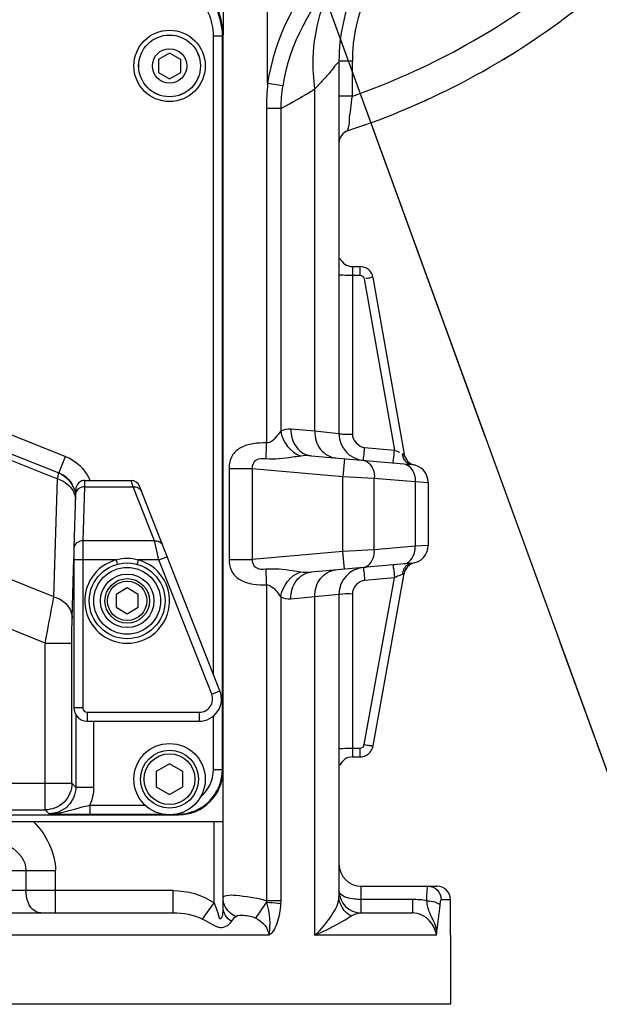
# Model space of a CAD drawing. Header units: millimetres. Extents: x 0 to 12486, y 0 to 8400.
# Tile 91 of 111: x 6565 to 6695, y 5231 to 5452. Entities that reach past the tile are written whole.
import ezdxf

# ---------------------------------------------------------------- set-up
doc = ezdxf.new("R2010")
doc.units = ezdxf.units.MM
doc.header["$LTSCALE"] = 653.4
doc.linetypes.add('CENTER', pattern=[0.6, 0.375, -0.075, 0.075, -0.075])
doc.layers.get('0').update_dxf_attribs({"linetype": 'CONTINUOUS'})
for name, color, linetype in [('03__ASM_ALL_CURVES', 7, 'CONTINUOUS'), ('304102000091DXF_CONTINUOUS_LINE', 7, 'CONTINUOUS'), ('304103000034DXF_CONTINUOUS_LINE', 7, 'CONTINUOUS'), ('304106000057DXF_CONTINUOUS_LINE', 7, 'CONTINUOUS'), ('304106000060DXF_CONTINUOUS_LINE', 7, 'CONTINUOUS'), ('304106000066DXF_CONTINUOUS_LINE', 7, 'CONTINUOUS'), ('501023000044DXF_CONTINUOUS_LINE', 7, 'CONTINUOUS'), ('501023000047DXF_CONTINUOUS_LINE', 7, 'CONTINUOUS'), ('501024000018DXF_CONTINUOUS_LINE', 7, 'CONTINUOUS'), ('504001000008DXF_CONTINUOUS_LINE', 7, 'CONTINUOUS'), ('504021000002DXF_CONTINUOUS_LINE', 7, 'CONTINUOUS'), ('DEFAULT_1', 7, 'CENTER'), ('DRW0004_DXF_DIMENSION', 7, 'CONTINUOUS')]:
    doc.layers.add(name, color=color, linetype=linetype)
doc.styles.get("Standard").update_dxf_attribs({"font": 'txt', "width": 0.7})
doc.dimstyles.new('DIMSTYLE_11', dxfattribs={"dimtxt": 100, "dimasz": 60, "dimexe": 1.5, "dimexo": 0, "dimgap": 1.25, "dimtad": 0, "dimtih": 1, "dimtoh": 1, "dimdsep": 46, "dimtxsty": 'Standard', "dimblk": '_FILLED', "dimblk1": '_FILLED', "dimblk2": '_FILLED', "dimcen": 0.09, "dimclrt": 5, "dimazin": 2, "dimtp": 0.5, "dimtm": 0.5, "dimtfac": 1, "dimtofl": 0, "dimtmove": 0, "dimatfit": 3, "dimldrblk": '_FILLED', "dimfxl": 0, "dimtolj": 1, "dimarcsym": 0})
doc.dimstyles.new('DIMSTYLE_12', dxfattribs={"dimtxt": 100, "dimasz": 60, "dimexe": 1.5, "dimexo": 0, "dimgap": 1.25, "dimtad": 0, "dimtih": 1, "dimtoh": 1, "dimdsep": 46, "dimtxsty": 'Standard', "dimblk": '_FILLED', "dimblk1": '_FILLED', "dimblk2": '_FILLED', "dimcen": 0.09, "dimclrt": 5, "dimazin": 2, "dimtp": 0.8, "dimtm": 0.8, "dimtfac": 1, "dimtofl": 0, "dimtmove": 0, "dimatfit": 3, "dimldrblk": '_FILLED', "dimfxl": 0, "dimtolj": 1, "dimarcsym": 0})
doc.dimstyles.new('DIMSTYLE_13', dxfattribs={"dimtxt": 100, "dimasz": 60, "dimexe": 1.5, "dimexo": 0, "dimgap": 1.25, "dimtad": 0, "dimtih": 1, "dimtoh": 1, "dimdsep": 46, "dimtxsty": 'Standard', "dimblk": '_FILLED', "dimblk1": '_FILLED', "dimblk2": '_FILLED', "dimcen": 0.09, "dimclrt": 5, "dimazin": 2, "dimtp": 2, "dimtm": 2, "dimtfac": 1, "dimtofl": 0, "dimtmove": 0, "dimatfit": 3, "dimldrblk": '_FILLED', "dimfxl": 0, "dimtolj": 1, "dimarcsym": 0})

# ---------------------------------------------------------------- blocks, each defined once
blk = doc.blocks.new('*D20')
at = {"layer": 'DRW0004_DXF_DIMENSION', "color": 2, "linetype": 'Continuous'}
blk.add_line((6786.31, 5314.06), (6786.31, 3726.43), dxfattribs=at)
at = {"layer": 'DRW0004_DXF_DIMENSION', "color": 5, "linetype": 'Continuous', "insert": (6661.31, 3676.43), "char_height": 100, "width": 210, "attachment_point": 3, "rotation": 90, "line_spacing_factor": 0.9}
blk.add_mtext('350', dxfattribs=at)
blk = doc.blocks.new('_FILLED')
at = {"color": 0, "linetype": 'ByBlock'}
blk.add_solid([(0, 0), (-1, 0.1167), (-1, -0.1167)], dxfattribs=at)
blk = doc.blocks.new('*D26')
at = {"layer": 'DRW0004_DXF_DIMENSION', "color": 2, "linetype": 'Continuous'}
blk.add_line((6540.12, 5925.75), (8725.51, 5925.75), dxfattribs=at)
at = {"layer": 'DRW0004_DXF_DIMENSION', "color": 5, "linetype": 'Continuous', "insert": (8775.51, 6050.75), "char_height": 100, "width": 350, "attachment_point": 1, "line_spacing_factor": 0.9}
blk.add_mtext('874.2', dxfattribs=at)
blk = doc.blocks.new('*D27')
at = {"layer": 'DRW0004_DXF_DIMENSION', "color": 2, "linetype": 'Continuous'}
blk.add_line((6585.31, 7291.93), (8725.51, 7291.93), dxfattribs=at)
at = {"layer": 'DRW0004_DXF_DIMENSION', "color": 5, "linetype": 'Continuous', "insert": (8775.51, 7416.93), "char_height": 100, "width": 490, "attachment_point": 1, "line_spacing_factor": 0.9}
blk.add_mtext('2240.38', dxfattribs=at)

msp = doc.modelspace()

# ---------------------------------------------------------------- linework, layer by layer
at = {"color": 2, "linetype": 'Continuous'}
for centre, radius, start, end in [((6585.31, 5588.549), 1703.38, 290, 180), ((6585.31, 5588.549), 340.216, 306.21386, 97.63329), ((6356.655, 4699.324), 750, 287.750574, 55.049128)]:
    msp.add_arc(centre, radius, start, end, dxfattribs=at)
at = {"layer": '03__ASM_ALL_CURVES', "color": 4, "linetype": 'Continuous'}
msp.add_line((6585.31, 5588.549), (6872.607, 4799.207), dxfattribs=at)
for centre, radius, start, end in [((6585.31, 5588.549), 1703.38, 290, 180), ((6585.31, 5588.549), 340.216, 306.21386, 97.63329), ((6356.655, 4699.324), 750, 287.750574, 55.049128)]:
    msp.add_arc(centre, radius, start, end, dxfattribs=at)
at = {"layer": '304102000091DXF_CONTINUOUS_LINE', "color": 9, "linetype": 'Continuous'}
for p, q in [((6608.17, 5448.257), (6610.17, 5448.257)), ((6608.17, 5305.059), (6608.17, 5448.257)), ((6610.17, 5448.257), (6610.31, 5448.408)), ((6610.17, 5283.688), (6610.17, 5448.257)), ((6551.86, 5363.191), (6575.001, 5353.934)), ((6548.533, 5358.771), (6573.147, 5348.925)), ((6573.515, 5350.221), (6575.001, 5353.934)), ((6572.396, 5322.475), (6573.147, 5348.925)), ((6572.396, 5322.475), (6539.308, 5335.71)), ((6576.466, 5317.65), (6576.846, 5331.053)), ((6570.414, 5312.075), (6539.308, 5324.517)), ((6570.414, 5312.075), (6576.413, 5312.075)), ((6570.414, 5274.668), (6570.414, 5312.075)), ((6576.413, 5280.667), (6576.413, 5312.075)), ((6577.289, 5296.021), (6577.289, 5279.791)), ((6581.288, 5294.549), (6581.288, 5279.791)), ((6608.17, 5283.688), (6608.17, 5295.74)), ((6608.17, 5283.688), (6610.17, 5283.688)), ((6610.17, 5283.688), (6610.31, 5283.547)), ((6539.308, 5280.667), (6576.413, 5280.667)), ((6576.413, 5280.667), (6577.289, 5279.791)), ((6577.289, 5279.791), (6581.288, 5279.791)), ((6539.308, 5274.668), (6570.414, 5274.668)), ((6570.414, 5274.668), (6571.29, 5273.792)), ((6580.408, 5275.689), (6592.885, 5275.689)), ((6580.408, 5275.689), (6580.408, 5273.689)), ((6580.408, 5273.689), (6596.901, 5273.689)), ((6599.719, 5273.689), (6600.172, 5273.689)), ((6600.172, 5273.787), (6600.172, 5273.689)), ((6600.172, 5273.689), (6600.312, 5273.549))]:
    msp.add_line(p, q, dxfattribs=at)
at = {"layer": '304102000091DXF_CONTINUOUS_LINE', "color": 7, "linetype": 'Continuous'}
msp.add_line((6549.95, 5359.647), (6573.481, 5350.234), dxfattribs=at)
msp.add_arc((6571.261, 5344.607), 6.049, 48.19056, 68.12253, dxfattribs=at)
at = {"layer": '304102000091DXF_CONTINUOUS_LINE', "color": 9, "linetype": 'Continuous'}
msp.add_arc((6571.289, 5344.649), 9.999, 23.10536, 24.67544, dxfattribs=at)
for points, knots in [([(6610.17, 5448.257), (6610.17, 5452.245), (6606.663, 5460.584), (6598.099, 5463.497), (6594.121, 5463.218)], [0, 0, 0, 0, 0.5, 1, 1, 1, 1]), ([(6608.17, 5448.257), (6608.17, 5451.713), (6605.132, 5458.941), (6597.708, 5461.465), (6594.261, 5461.223)], [0, 0, 0, 0, 0.5, 1, 1, 1, 1]), ([(6573.147, 5348.925), (6573.225, 5349.252), (6573.432, 5349.468), (6573.375, 5350.277), (6573.481, 5350.234)], [0, 0, 0, 0, 0.7462025, 1, 1, 1, 1]), ([(6573.147, 5348.925), (6573.601, 5348.79), (6575.241, 5348.123), (6576.596, 5346.659), (6576.997, 5345.424)], [0, 0, 0, 0, 0.2671245, 1, 1, 1, 1]), ([(6570.414, 5312.075), (6570.605, 5313.107), (6571.253, 5316.576), (6571.907, 5320.044), (6572.396, 5322.475)], [0, 0, 0, 0, 0.2974545, 1, 1, 1, 1]), ([(6572.396, 5322.475), (6573.507, 5322.145), (6575.54, 5320.95), (6576.454, 5318.707), (6576.466, 5317.65)], [0, 0, 0, 0, 0.5230227, 1, 1, 1, 1]), ([(6576.413, 5312.075), (6576.413, 5312.621), (6576.418, 5314.479), (6576.428, 5316.338), (6576.466, 5317.65)], [0, 0, 0, 0, 0.2936388, 1, 1, 1, 1]), ([(6600.172, 5273.689), (6602.722, 5273.689), (6608.037, 5275.822), (6610.17, 5281.137), (6610.17, 5283.688)], [0, 0, 0, 0, 0.5, 1, 1, 1, 1]), ([(6576.413, 5280.667), (6576.413, 5279.137), (6575.132, 5275.949), (6571.945, 5274.668), (6570.414, 5274.668)], [0, 0, 0, 0, 0.4999925, 1, 1, 1, 1]), ([(6577.289, 5279.791), (6577.289, 5278.26), (6576.01, 5275.071), (6572.82, 5273.792), (6571.29, 5273.792)], [0, 0, 0, 0, 0.5, 1, 1, 1, 1]), ([(6571.29, 5273.792), (6572.037, 5273.785), (6575.152, 5274.119), (6578.079, 5275.287), (6580.408, 5275.689)], [0, 0, 0, 0, 0.2402758, 1, 1, 1, 1]), ([(6571.29, 5273.792), (6571.9, 5273.778), (6574.939, 5273.717), (6577.979, 5273.689), (6580.408, 5273.689)], [0, 0, 0, 0, 0.200776, 1, 1, 1, 1])]:
    msp.add_open_spline(points, degree=3, knots=knots, dxfattribs=at)
for points in [[(6575.001, 5353.934), (6577.296, 5353.016), (6579.343, 5351.07), (6580.375, 5348.823)], [(6573.481, 5350.234), (6575.353, 5349.486), (6576.929, 5347.46), (6577.198, 5345.462)], [(6575.294, 5349.116), (6576.319, 5348.197), (6577.044, 5346.832), (6577.232, 5345.469)], [(6576.997, 5345.424), (6577.121, 5345.044), (6577.195, 5344.644), (6577.213, 5344.244)], [(6605.153, 5277.429), (6606.965, 5278.871), (6608.17, 5281.372), (6608.17, 5283.688)], [(6581.288, 5279.791), (6581.288, 5278.393), (6580.982, 5276.964), (6580.408, 5275.689)]]:
    msp.add_open_spline(points, degree=3, dxfattribs=at)
at = {"layer": '304103000034DXF_CONTINUOUS_LINE', "color": 9, "linetype": 'Continuous'}
for p, q in [((6620.31, 5437.572), (6620.309, 5465.946)), ((6639.31, 5442.593), (6636.31, 5442.593)), ((6639.31, 5434.753), (6639.31, 5442.593)), ((6623.69, 5437.104), (6620.31, 5437.572)), ((6630.905, 5359.591), (6630.905, 5436.385)), ((6639.31, 5434.754), (6636.31, 5434.754)), ((6623.238, 5431.959), (6620.028, 5431.959)), ((6620.028, 5431.959), (6620.028, 5356.964)), ((6623.238, 5431.958), (6623.238, 5359.617)), ((6639.31, 5396.549), (6639.31, 5358.942)), ((6640.98, 5396.549), (6640.98, 5394.619)), ((6639.31, 5394.619), (6640.98, 5394.619)), ((6641.964, 5393.792), (6648.74, 5355.368)), ((6630.905, 5359.591), (6625.522, 5360.074)), ((6636.31, 5359.047), (6630.905, 5359.591)), ((6642.049, 5355.954), (6648.74, 5355.368)), ((6648.74, 5355.368), (6649.116, 5355.202)), ((6637.517, 5353.443), (6637.168, 5349.458)), ((6611.65, 5351.236), (6616.846, 5351.236)), ((6611.65, 5351.236), (6611.65, 5330.861)), ((6616.846, 5351.236), (6637.168, 5349.458)), ((6616.846, 5351.236), (6616.846, 5330.861)), ((6637.168, 5349.458), (6644.239, 5349.087)), ((6637.168, 5332.639), (6637.168, 5349.458)), ((6644.239, 5349.087), (6653.381, 5348.287)), ((6644.239, 5333.01), (6644.239, 5349.087)), ((6653.381, 5348.287), (6656.31, 5348.134)), ((6653.381, 5348.287), (6653.381, 5333.81)), ((6656.31, 5333.964), (6653.381, 5333.81)), ((6637.168, 5332.639), (6616.846, 5330.861)), ((6644.239, 5333.01), (6637.168, 5332.639)), ((6637.517, 5328.654), (6637.168, 5332.639)), ((6653.381, 5333.81), (6644.239, 5333.01)), ((6611.65, 5330.861), (6616.846, 5330.861)), ((6620.028, 5325.134), (6620.027, 5254.286)), ((6641.974, 5289.301), (6648.725, 5326.728)), ((6648.725, 5326.728), (6642.049, 5326.144)), ((6630.905, 5322.507), (6636.31, 5323.051)), ((6639.31, 5323.156), (6639.31, 5286.549)), ((6623.238, 5322.48), (6623.238, 5254.286)), ((6625.522, 5322.024), (6630.905, 5322.507)), ((6630.905, 5246.549), (6630.905, 5322.507)), ((6639.31, 5288.479), (6640.99, 5288.479)), ((6640.99, 5288.479), (6640.99, 5286.549)), ((6608.31, 5253.778), (6608.31, 5272.049)), ((6451.196, 5261.049), (6566.095, 5261.05)), ((6566.095, 5261.05), (6566.095, 5256.549)), ((6566.095, 5261.049), (6572.751, 5261.049)), ((6572.751, 5251.549), (6572.751, 5261.049)), ((6641.31, 5251.549), (6641.31, 5257.549)), ((6599.086, 5256.549), (6454.996, 5256.55)), ((6599.086, 5251.549), (6599.086, 5256.549)), ((6652.796, 5254.549), (6641.31, 5254.549)), ((6652.796, 5254.549), (6652.796, 5251.549)), ((6659.246, 5254.549), (6661.31, 5254.549)), ((6605.691, 5250.163), (6608.31, 5253.778)), ((6617.69, 5250.369), (6620.082, 5253.857)), ((6623.238, 5254.286), (6620.026, 5254.286)), ((6620.566, 5246.549), (6453.919, 5246.549)), ((6658.223, 5246.549), (6630.905, 5246.549))]:
    msp.add_line(p, q, dxfattribs=at)
at = {"layer": '304103000034DXF_CONTINUOUS_LINE', "color": 7, "linetype": 'Continuous'}
for p, q in [((6610.31, 5463.14), (6610.31, 5448.408)), ((6636.31, 5442.593), (6636.31, 5359.047)), ((6639.31, 5396.549), (6640.981, 5396.549)), ((6643.934, 5394.07), (6650.923, 5354.435)), ((6630.045, 5354.097), (6652.659, 5352.118)), ((6651.014, 5354.059), (6650.923, 5354.435)), ((6653.206, 5352.032), (6653.193, 5352.035)), ((6656.31, 5348.134), (6656.31, 5333.964)), ((6652.659, 5329.979), (6630.045, 5328.001)), ((6643.942, 5289.016), (6650.915, 5327.672)), ((6636.31, 5323.051), (6636.31, 5255.177)), ((6639.31, 5286.549), (6640.99, 5286.549)), ((6610.31, 5252.726), (6610.31, 5283.547)), ((6262.31, 5272.049), (6610.31, 5272.049)), ((6641.31, 5257.549), (6658.31, 5257.549)), ((6661.31, 5246.549), (6661.31, 5254.549)), ((6455.475, 5251.549), (6599.085, 5251.549)), ((6641.31, 5251.549), (6652.796, 5251.549)), ((6661.31, 5246.549), (6661.31, 5231.049)), ((6661.31, 5231.049), (6211.31, 5231.049))]:
    msp.add_line(p, q, dxfattribs=at)
at = {"layer": '304103000034DXF_CONTINUOUS_LINE', "color": 9, "linetype": 'Continuous'}
for points in [[(6620.026, 5254.287), (6620.055, 5254.071), (6620.08, 5253.855)], [(6623.238, 5254.286), (6623.234, 5253.935), (6623.222, 5253.588)]]:
    msp.add_lwpolyline(points, dxfattribs=at)
for centre, radius, start, end in [((6585.31, 5588.549), 163, 289.34692, 307.97537), ((6676.31, 5442.593), 37, 155.51407, 180), ((6677.215, 5431.895), 57.188, 174.30252, 179.93551), ((6557.971, 5553.836), 138.254, 298.16961, 301.83915), ((6789.976, 5348.334), 170.167, 177.09316, 178.30124), ((6654.012, 5354.979), 3.513, 185.80976, 190.70322), ((6652.989, 5354.373), 2.303, 226.93768, 234.34006), ((6652.987, 5327.719), 2.308, 125.52781, 133.00342), ((6789.299, 5333.736), 169.489, 181.69632, 182.90924), ((6659.604, 5303.813), 25.358, 111.0074, 111.91971), ((6653.997, 5327.119), 3.503, 169.09764, 173.99701), ((6655.273, 5314.103), 14.19, 115.20061, 116.14792)]:
    msp.add_arc(centre, radius, start, end, dxfattribs=at)
at = {"layer": '304103000034DXF_CONTINUOUS_LINE', "color": 7, "linetype": 'Continuous'}
for centre, radius, start, end in [((6676.31, 5442.593), 40, 155.51378, 179.99978), ((6585.31, 5588.549), 170, 288.18817, 307.97537), ((6639.31, 5424.193), 3, 108.19, 180.00586), ((6639.31, 5399.549), 3, 202.49999, 270), ((6640.98, 5393.549), 3, 9.99804, 89.97062), ((6642.31, 5359.047), 6, 180.00012, 265.00141), ((6653.877, 5354.956), 3, 190, 257.06656), ((6652.31, 5348.134), 4, 0, 85), ((6652.31, 5333.964), 4, 275, 360), ((6653.868, 5327.139), 3, 102.85519, 169.77384), ((6642.31, 5323.051), 6, 95, 179.9998), ((6640.99, 5289.549), 3, 270, 349.77394), ((6639.31, 5283.549), 3, 90, 157.50003), ((6641.31, 5262.549), 5, 180, 270), ((6658.31, 5254.549), 3, 0, 90), ((6641.31, 5256.549), 5, 180, 270)]:
    msp.add_arc(centre, radius, start, end, dxfattribs=at)
at = {"layer": '304103000034DXF_CONTINUOUS_LINE', "color": 9, "linetype": 'Continuous'}
for points in [[(6633.316, 5464.662), (6626.704, 5457.137), (6621.681, 5447.495), (6620.31, 5437.572)], [(6636.241, 5462.092), (6630.012, 5455.159), (6625.137, 5446.312), (6623.69, 5437.104)], [(6623.69, 5437.104), (6623.422, 5435.403), (6623.265, 5433.68), (6623.238, 5431.958)], [(6640.98, 5394.619), (6641.408, 5394.619), (6641.89, 5394.214), (6641.964, 5393.792)], [(6625.522, 5360.074), (6624.749, 5360.144), (6623.933, 5359.963), (6623.238, 5359.617)], [(6623.238, 5359.617), (6623.593, 5357.254), (6625.45, 5354.734), (6627.734, 5354.034)], [(6639.31, 5358.942), (6639.31, 5357.591), (6640.703, 5356.071), (6642.049, 5355.954)], [(6630.045, 5354.097), (6629.277, 5354.164), (6628.496, 5354.148), (6627.734, 5354.034)], [(6652.659, 5352.118), (6652.299, 5352.15), (6651.939, 5352.292), (6651.646, 5352.502)], [(6652.659, 5329.979), (6652.3, 5329.948), (6651.94, 5329.807), (6651.646, 5329.597)], [(6623.238, 5322.48), (6623.593, 5324.843), (6625.45, 5327.363), (6627.734, 5328.063)], [(6627.734, 5328.063), (6628.496, 5327.95), (6629.277, 5327.933), (6630.044, 5328.001)], [(6642.049, 5326.144), (6640.703, 5326.027), (6639.31, 5324.507), (6639.31, 5323.156)], [(6623.238, 5322.48), (6623.933, 5322.134), (6624.749, 5321.954), (6625.522, 5322.024)], [(6640.99, 5288.479), (6641.393, 5288.479), (6641.998, 5288.891), (6641.895, 5289.28)], [(6567.745, 5272.049), (6570.608, 5269.215), (6572.754, 5265.077), (6572.751, 5261.049)], [(6656.274, 5257.549), (6657.033, 5257.549), (6657.841, 5257.21), (6658.376, 5256.67)], [(6658.376, 5256.67), (6658.914, 5256.127), (6659.246, 5255.313), (6659.246, 5254.549)], [(6599.086, 5256.549), (6602.297, 5256.549), (6605.71, 5255.661), (6608.31, 5253.778)], [(6610.659, 5253.251), (6610.433, 5253.786), (6610.311, 5254.378), (6610.311, 5254.959)], [(6639.008, 5250.863), (6637.494, 5251.627), (6636.31, 5253.481), (6636.309, 5255.177)], [(6656.01, 5254.286), (6654.95, 5254.467), (6653.871, 5254.549), (6652.796, 5254.549)], [(6612.222, 5249.637), (6611.191, 5250.273), (6610.31, 5251.515), (6610.31, 5252.726)], [(6613.162, 5250.754), (6612.085, 5251.231), (6611.118, 5252.165), (6610.659, 5253.251)], [(6620.082, 5253.857), (6620.695, 5251.494), (6621.011, 5248.949), (6620.566, 5246.549)], [(6599.085, 5251.549), (6601.335, 5251.549), (6603.689, 5251.19), (6605.692, 5250.163)], [(6612.222, 5249.637), (6612.471, 5250.055), (6612.788, 5250.443), (6613.162, 5250.754)], [(6617.69, 5250.369), (6619.106, 5249.639), (6620.566, 5248.143), (6620.566, 5246.549)], [(6639.008, 5250.863), (6639.676, 5251.304), (6640.509, 5251.549), (6641.31, 5251.549)]]:
    msp.add_open_spline(points, degree=3, dxfattribs=at)
for points, knots in [([(6630.905, 5436.385), (6630.598, 5438.699), (6630.101, 5447.537), (6632.637, 5456.658), (6636.241, 5462.092)], [0, 0, 0, 0, 0.2635513, 1, 1, 1, 1]), ([(6636.31, 5442.593), (6636.292, 5442.393), (6635.552, 5441.893), (6634.735, 5440.529), (6632.955, 5438.65), (6631.66, 5437.182), (6630.905, 5436.385)], [0, 0, 0, 0, 0.0734057, 0.2821224, 0.5999711, 1, 1, 1, 1]), ([(6638.374, 5427.043), (6638.221, 5426.891), (6638.724, 5428.535), (6638.559, 5429.43), (6639.014, 5432.137), (6639.19, 5433.811), (6639.31, 5434.753)], [0, 0, 0, 0, 0.083357, 0.3109362, 0.6333661, 1, 1, 1, 1]), ([(6636.31, 5394.723), (6636.31, 5394.646), (6636.777, 5394.736), (6637.547, 5394.537), (6638.603, 5394.619), (6639.31, 5394.619)], [0, 0, 0, 0, 0.077165, 0.2939012, 1, 1, 1, 1]), ([(6643.934, 5394.07), (6643.911, 5394.2), (6643.107, 5393.839), (6642.751, 5393.924), (6642.361, 5393.844)], [0, 0, 0, 0, 0.2502098, 1, 1, 1, 1]), ([(6623.238, 5359.617), (6623.036, 5359.373), (6622.196, 5358.332), (6621.1, 5356.833), (6620.028, 5356.964)], [0, 0, 0, 0, 0.2263694, 1, 1, 1, 1]), ([(6625.522, 5360.074), (6625.486, 5358.653), (6626.198, 5355.821), (6628.787, 5354.207), (6630.045, 5354.097)], [0, 0, 0, 0, 0.5296723, 1, 1, 1, 1]), ([(6630.905, 5359.591), (6630.873, 5358.166), (6631.647, 5355.303), (6634.286, 5353.726), (6635.571, 5353.613)], [0, 0, 0, 0, 0.5248571, 1, 1, 1, 1]), ([(6636.31, 5359.047), (6636.31, 5358.97), (6636.777, 5359.06), (6637.547, 5358.861), (6638.603, 5358.942), (6639.31, 5358.942)], [0, 0, 0, 0, 0.077165, 0.2939013, 1, 1, 1, 1]), ([(6620.028, 5356.964), (6618.058, 5357.003), (6615.027, 5356.797), (6612.019, 5354.154), (6611.65, 5352.219), (6611.65, 5351.236)], [0, 0, 0, 0, 0.5171665, 0.7420988, 1, 1, 1, 1]), ([(6627.734, 5354.034), (6627.121, 5353.944), (6624.532, 5353.513), (6621.887, 5353.235), (6619.884, 5353.379)], [0, 0, 0, 0, 0.2358361, 1, 1, 1, 1]), ([(6641.787, 5353.07), (6641.86, 5353.063), (6641.736, 5353.528), (6642.028, 5354.239), (6641.989, 5355.272), (6642.049, 5355.954)], [0, 0, 0, 0, 0.0756264, 0.2907356, 1, 1, 1, 1]), ([(6648.478, 5352.484), (6648.551, 5352.478), (6648.427, 5352.942), (6648.718, 5353.653), (6648.68, 5354.686), (6648.74, 5355.368)], [0, 0, 0, 0, 0.0756264, 0.2907356, 1, 1, 1, 1]), ([(6649.116, 5355.202), (6649.295, 5355.123), (6649.408, 5355.114), (6649.917, 5354.828), (6649.884, 5354.9)], [0, 0, 0, 0, 0.7117214, 1, 1, 1, 1]), ([(6650.517, 5354.623), (6650.626, 5354.582), (6650.642, 5354.548), (6650.912, 5354.439), (6650.896, 5354.455)], [0, 0, 0, 0, 0.8351175, 1, 1, 1, 1]), ([(6650.882, 5353.395), (6650.806, 5353.538), (6650.676, 5353.843), (6650.592, 5354.162), (6650.561, 5354.326)], [0, 0, 0, 0, 0.4935921, 1, 1, 1, 1]), ([(6619.884, 5353.379), (6619.155, 5353.432), (6617.544, 5353.569), (6616.757, 5351.913), (6616.846, 5351.236)], [0, 0, 0, 0, 0.5170286, 1, 1, 1, 1]), ([(6641.759, 5353.072), (6642.901, 5352.972), (6644.181, 5351.179), (6644.261, 5349.579), (6644.239, 5349.087)], [0, 0, 0, 0, 0.6995075, 1, 1, 1, 1]), ([(6651.416, 5352.69), (6651.31, 5352.789), (6651.112, 5353.011), (6650.953, 5353.262), (6650.882, 5353.395)], [0, 0, 0, 0, 0.4908981, 1, 1, 1, 1]), ([(6650.902, 5352.272), (6652.043, 5352.172), (6653.324, 5350.379), (6653.403, 5348.779), (6653.381, 5348.287)], [0, 0, 0, 0, 0.6995075, 1, 1, 1, 1]), ([(6641.759, 5329.026), (6642.901, 5329.125), (6644.181, 5330.919), (6644.261, 5332.519), (6644.239, 5333.01)], [0, 0, 0, 0, 0.6995075, 1, 1, 1, 1]), ([(6650.902, 5329.825), (6652.043, 5329.925), (6653.324, 5331.719), (6653.403, 5333.318), (6653.381, 5333.81)], [0, 0, 0, 0, 0.6995075, 1, 1, 1, 1]), ([(6611.65, 5330.861), (6611.65, 5329.879), (6612.017, 5327.944), (6615.025, 5325.301), (6618.057, 5325.094), (6620.028, 5325.134)], [0, 0, 0, 0, 0.2577981, 0.4825813, 1, 1, 1, 1]), ([(6616.846, 5330.861), (6616.758, 5330.187), (6617.54, 5328.533), (6619.152, 5328.666), (6619.884, 5328.719)], [0, 0, 0, 0, 0.481275, 1, 1, 1, 1]), ([(6648.464, 5329.612), (6648.537, 5329.618), (6648.413, 5329.154), (6648.704, 5328.443), (6648.666, 5327.41), (6648.725, 5326.728)], [0, 0, 0, 0, 0.0756264, 0.2907356, 1, 1, 1, 1]), ([(6619.884, 5328.719), (6621.887, 5328.863), (6624.532, 5328.585), (6627.121, 5328.153), (6627.734, 5328.063)], [0, 0, 0, 0, 0.7641593, 1, 1, 1, 1]), ([(6625.522, 5322.024), (6625.486, 5323.445), (6626.198, 5326.277), (6628.787, 5327.891), (6630.045, 5328.001)], [0, 0, 0, 0, 0.5296726, 1, 1, 1, 1]), ([(6630.905, 5322.507), (6630.873, 5323.932), (6631.647, 5326.794), (6634.286, 5328.372), (6635.571, 5328.484)], [0, 0, 0, 0, 0.5248572, 1, 1, 1, 1]), ([(6641.787, 5329.028), (6641.86, 5329.034), (6641.736, 5328.57), (6642.028, 5327.859), (6641.989, 5326.826), (6642.049, 5326.144)], [0, 0, 0, 0, 0.0756265, 0.290736, 1, 1, 1, 1]), ([(6650.138, 5327.337), (6649.994, 5327.279), (6649.69, 5327.153), (6649.389, 5327.017), (6649.231, 5326.943)], [0, 0, 0, 0, 0.4700526, 1, 1, 1, 1]), ([(6650.915, 5327.672), (6650.922, 5327.711), (6650.687, 5327.517), (6650.614, 5327.524), (6650.513, 5327.485)], [0, 0, 0, 0, 0.2698312, 1, 1, 1, 1]), ([(6650.881, 5328.708), (6650.805, 5328.565), (6650.674, 5328.263), (6650.589, 5327.944), (6650.557, 5327.781)], [0, 0, 0, 0, 0.4936394, 1, 1, 1, 1]), ([(6651.413, 5329.407), (6651.308, 5329.309), (6651.11, 5329.089), (6650.952, 5328.84), (6650.881, 5328.708)], [0, 0, 0, 0, 0.4910501, 1, 1, 1, 1]), ([(6620.028, 5325.134), (6620.412, 5325.181), (6621.844, 5324.546), (6622.576, 5323.284), (6623.238, 5322.48)], [0, 0, 0, 0, 0.270931, 1, 1, 1, 1]), ([(6636.31, 5323.051), (6636.31, 5323.128), (6636.777, 5323.038), (6637.547, 5323.237), (6638.603, 5323.156), (6639.31, 5323.156)], [0, 0, 0, 0, 0.077165, 0.2939012, 1, 1, 1, 1]), ([(6636.31, 5288.374), (6636.31, 5288.452), (6636.777, 5288.361), (6637.547, 5288.561), (6638.603, 5288.479), (6639.31, 5288.479)], [0, 0, 0, 0, 0.077165, 0.2939012, 1, 1, 1, 1]), ([(6641.974, 5289.301), (6642.204, 5289.26), (6642.769, 5289.17), (6643.177, 5289.071), (6643.78, 5289.019), (6643.515, 5289.076), (6643.435, 5289.094)], [0, 0, 0, 0, 0.3568408, 0.8114404, 0.8752416, 1, 1, 1, 1]), ([(6540.309, 5271.049), (6545.211, 5271.049), (6553.705, 5270.774), (6566.098, 5265.719), (6566.095, 5261.05)], [0, 0, 0, 0, 0.5121889, 1, 1, 1, 1]), ([(6656.01, 5254.286), (6656.026, 5255.076), (6656.007, 5256.221), (6656.198, 5257.089), (6656.193, 5257.549), (6656.274, 5257.549)], [0, 0, 0, 0, 0.7216527, 0.9258749, 1, 1, 1, 1]), ([(6569.423, 5251.549), (6568.98, 5251.549), (6566.84, 5252.268), (6566.095, 5254.864), (6566.095, 5256.549)], [0, 0, 0, 0, 0.2081998, 1, 1, 1, 1]), ([(6610.31, 5254.959), (6610.31, 5255.253), (6611.627, 5255.653), (6614.564, 5255.38), (6617.819, 5255.002), (6620.027, 5254.286)], [0, 0, 0, 0, 0.0885897, 0.3015531, 1, 1, 1, 1]), ([(6630.905, 5246.549), (6632.407, 5247.972), (6634.641, 5250.538), (6636.31, 5253.803), (6636.31, 5255.177)], [0, 0, 0, 0, 0.6010335, 1, 1, 1, 1]), ([(6636.552, 5255.935), (6636.478, 5256.026), (6636.357, 5256.219), (6636.31, 5256.443), (6636.31, 5256.549)], [0, 0, 0, 0, 0.5276354, 1, 1, 1, 1]), ([(6641.31, 5254.549), (6640.793, 5254.549), (6639.171, 5254.669), (6637.275, 5255.037), (6636.552, 5255.935)], [0, 0, 0, 0, 0.3095041, 1, 1, 1, 1]), ([(6658.979, 5253.244), (6658.996, 5253.562), (6659.067, 5253.886), (6659.117, 5254.55), (6659.246, 5254.549)], [0, 0, 0, 0, 0.7110756, 1, 1, 1, 1]), ([(6608.31, 5253.778), (6608.519, 5253.249), (6608.805, 5252.443), (6609.232, 5251.311), (6609.285, 5250.658), (6609.635, 5250.167), (6610.063, 5250.507), (6610.362, 5251.336), (6610.31, 5252.183), (6610.31, 5252.726)], [0, 0, 0, 0, 0.262116, 0.3983266, 0.5451236, 0.5848565, 0.6235246, 0.7497555, 1, 1, 1, 1]), ([(6623.222, 5253.588), (6623.02, 5253.618), (6621.977, 5253.745), (6620.928, 5253.814), (6620.082, 5253.855)], [0, 0, 0, 0, 0.193533, 1, 1, 1, 1]), ([(6623.222, 5253.588), (6623.155, 5252.168), (6622.732, 5249.722), (6621.571, 5247.084), (6620.566, 5246.549)], [0, 0, 0, 0, 0.555566, 1, 1, 1, 1]), ([(6658.218, 5246.551), (6658.186, 5247.283), (6658.102, 5249.089), (6656.494, 5251.381), (6656.133, 5253.351), (6656.009, 5254.286)], [0, 0, 0, 0, 0.2709279, 0.6509821, 1, 1, 1, 1]), ([(6656.01, 5254.286), (6656.676, 5254.254), (6657.673, 5254.098), (6658.834, 5253.622), (6658.979, 5253.244)], [0, 0, 0, 0, 0.6224416, 1, 1, 1, 1]), ([(6658.217, 5246.549), (6658.225, 5247.163), (6658.476, 5249.401), (6658.89, 5251.614), (6658.979, 5253.244)], [0, 0, 0, 0, 0.2736286, 1, 1, 1, 1]), ([(6605.692, 5250.163), (6606.403, 5249.799), (6607.692, 5249.143), (6609.876, 5247.797), (6611.731, 5248.816), (6612.222, 5249.637)], [0, 0, 0, 0, 0.3285333, 0.6065419, 1, 1, 1, 1]), ([(6613.162, 5250.754), (6613.613, 5251.128), (6615.352, 5251.017), (6616.84, 5250.808), (6617.69, 5250.369)], [0, 0, 0, 0, 0.3801164, 1, 1, 1, 1]), ([(6630.905, 5246.549), (6631.796, 5246.932), (6634.582, 5248.206), (6637.26, 5249.713), (6639.008, 5250.863)], [0, 0, 0, 0, 0.3168114, 1, 1, 1, 1]), ([(6658.218, 5246.549), (6657.935, 5247.714), (6656.917, 5250.248), (6654.207, 5251.55), (6652.796, 5251.549)], [0, 0, 0, 0, 0.4594267, 1, 1, 1, 1])]:
    msp.add_open_spline(points, degree=3, knots=knots, dxfattribs=at)
at = {"layer": '304106000057DXF_CONTINUOUS_LINE', "color": 7, "linetype": 'Continuous'}
for p, q in [((6579.295, 5348.549), (6589.677, 5348.549)), ((6609.619, 5301.381), (6591.538, 5347.282)), ((6579.216, 5294.616), (6579.846, 5294.549)), ((6579.846, 5294.549), (6604.967, 5294.549))]:
    msp.add_line(p, q, dxfattribs=at)
at = {"layer": '304106000057DXF_CONTINUOUS_LINE', "color": 9, "linetype": 'Continuous'}
for p, q in [((6590.127, 5347.124), (6589.677, 5348.549)), ((6579.223, 5347.124), (6578.871, 5335.005)), ((6579.223, 5347.124), (6590.127, 5347.124)), ((6594.9, 5335.005), (6590.127, 5347.124)), ((6594.9, 5335.005), (6578.871, 5335.005)), ((6595.913, 5330.718), (6594.9, 5335.005)), ((6586.325, 5330.718), (6576.846, 5330.718)), ((6578.846, 5330.718), (6578.846, 5297.549)), ((6586.325, 5330.718), (6586.586, 5329.753)), ((6591.296, 5330.718), (6591.034, 5329.753)), ((6595.913, 5330.718), (6591.296, 5330.718)), ((6595.913, 5330.718), (6597.774, 5331.451)), ((6607.758, 5300.648), (6595.913, 5330.718)), ((6607.758, 5300.648), (6609.619, 5301.381)), ((6578.846, 5297.549), (6576.846, 5297.549)), ((6579.846, 5296.549), (6604.967, 5296.549)), ((6579.846, 5296.549), (6579.846, 5294.549)), ((6604.967, 5296.549), (6604.967, 5294.549))]:
    msp.add_line(p, q, dxfattribs=at)
at = {"layer": '304106000057DXF_CONTINUOUS_LINE', "color": 7, "linetype": 'Continuous'}
for points in [[(6579.295, 5348.549), (6579.037, 5348.532), (6578.65, 5348.442), (6578.301, 5348.285), (6578.002, 5348.075), (6577.759, 5347.831), (6577.573, 5347.57), (6577.443, 5347.31), (6577.361, 5347.073), (6577.318, 5346.888), (6577.296, 5346.753), (6577.282, 5346.641), (6577.273, 5346.531), (6577.264, 5346.416), (6577.256, 5346.29), (6577.249, 5346.15), (6577.242, 5345.992), (6577.236, 5345.816), (6577.229, 5345.622), (6576.872, 5333.349)], [(6576.872, 5333.349), (6576.863, 5332.977), (6576.855, 5332.47), (6576.85, 5331.898), (6576.846, 5331.28), (6576.846, 5297.549)], [(6576.846, 5297.549), (6576.896, 5297), (6577.11, 5296.316), (6577.482, 5295.701), (6577.989, 5295.192), (6578.602, 5294.819), (6579.216, 5294.616)]]:
    msp.add_lwpolyline(points, dxfattribs=at)
msp.add_circle((6588.81, 5321.549), 8.5, dxfattribs=at)
at = {"layer": '304106000057DXF_CONTINUOUS_LINE', "color": 9, "linetype": 'Continuous'}
msp.add_circle((6588.81, 5321.549), 7.5, dxfattribs=at)
at = {"layer": '304106000057DXF_CONTINUOUS_LINE', "color": 7, "linetype": 'Continuous'}
for centre, radius, start, end in [((6589.677, 5346.549), 2, 21.5, 90), ((6604.967, 5299.549), 5, 270, 21.5)]:
    msp.add_arc(centre, radius, start, end, dxfattribs=at)
at = {"layer": '304106000057DXF_CONTINUOUS_LINE', "color": 9, "linetype": 'Continuous'}
for centre, radius, start, end in [((6588.81, 5321.549), 9.5, 105.16755, 74.83251), ((6604.967, 5299.549), 3, 270, 21.5)]:
    msp.add_arc(centre, radius, start, end, dxfattribs=at)
for points, knots in [([(6579.295, 5348.549), (6579.287, 5348.549), (6579.285, 5348.503), (6579.273, 5348.448), (6579.267, 5348.327), (6579.252, 5348.092), (6579.238, 5347.682), (6579.228, 5347.329), (6579.223, 5347.124)], [0, 0, 0, 0, 0.0172728, 0.0655215, 0.145243, 0.2561408, 0.5694957, 1, 1, 1, 1]), ([(6590.126, 5347.124), (6590.513, 5347.164), (6591.295, 5347.056), (6591.858, 5346.469), (6591.987, 5346.142)], [0, 0, 0, 0, 0.52508, 1, 1, 1, 1]), ([(6579.223, 5347.124), (6578.732, 5347.128), (6577.749, 5346.843), (6577.237, 5345.909), (6577.224, 5345.467)], [0, 0, 0, 0, 0.5267643, 1, 1, 1, 1]), ([(6578.871, 5335.005), (6578.379, 5335.009), (6577.397, 5334.724), (6576.885, 5333.79), (6576.872, 5333.349)], [0, 0, 0, 0, 0.5267604, 1, 1, 1, 1]), ([(6578.871, 5335.005), (6578.866, 5334.74), (6578.849, 5333.311), (6578.846, 5331.881), (6578.846, 5330.718)], [0, 0, 0, 0, 0.18586, 1, 1, 1, 1]), ([(6594.9, 5335.005), (6595.287, 5335.046), (6596.069, 5334.938), (6596.632, 5334.35), (6596.761, 5334.023)], [0, 0, 0, 0, 0.52508, 1, 1, 1, 1]), ([(6586.325, 5330.718), (6587.12, 5330.987), (6588.81, 5331.276), (6590.5, 5330.987), (6591.296, 5330.718)], [0, 0, 0, 0, 0.5, 1, 1, 1, 1]), ([(6578.846, 5297.549), (6578.846, 5297.294), (6579.059, 5296.762), (6579.591, 5296.549), (6579.846, 5296.549)], [0, 0, 0, 0, 0.499996, 1, 1, 1, 1])]:
    msp.add_open_spline(points, degree=3, knots=knots, dxfattribs=at)
at = {"layer": '304106000060DXF_CONTINUOUS_LINE', "color": 7, "linetype": 'Continuous'}
for p, q in [((6610.31, 5283.549), (6610.31, 5448.405)), ((6272.31, 5273.549), (6600.31, 5273.549))]:
    msp.add_line(p, q, dxfattribs=at)
for centre, radius, start, end in [((6595.31, 5448.405), 15, 0, 94.08144), ((6600.31, 5283.549), 10, 270, 360)]:
    msp.add_arc(centre, radius, start, end, dxfattribs=at)
at = {"layer": '304106000066DXF_CONTINUOUS_LINE', "color": 7, "linetype": 'Continuous'}
for start, end in [(300.99594, 301.588), (293.77116, 295.03577)]:
    msp.add_arc((6585.31, 5588.549), 170, start, end, dxfattribs=at)
at = {"layer": '501023000044DXF_CONTINUOUS_LINE', "color": 7, "linetype": 'Continuous'}
for p, q in [((6588.81, 5324.436), (6586.31, 5322.992)), ((6586.31, 5322.992), (6586.31, 5320.105)), ((6591.31, 5322.992), (6588.81, 5324.436)), ((6591.31, 5320.105), (6591.31, 5322.992)), ((6586.31, 5320.105), (6588.81, 5318.662)), ((6588.81, 5318.662), (6591.31, 5320.105))]:
    msp.add_line(p, q, dxfattribs=at)
msp.add_circle((6588.81, 5321.549), 5, dxfattribs=at)
at = {"layer": '501023000044DXF_CONTINUOUS_LINE', "color": 9, "linetype": 'Continuous'}
msp.add_circle((6588.81, 5321.549), 4.4, dxfattribs=at)
at = {"layer": '501023000047DXF_CONTINUOUS_LINE', "color": 7, "linetype": 'Continuous'}
for p, q in [((6598.31, 5285.013), (6595.31, 5283.281)), ((6595.31, 5283.281), (6595.31, 5279.817)), ((6601.31, 5283.281), (6598.31, 5285.013)), ((6601.31, 5279.817), (6601.31, 5283.281)), ((6595.31, 5279.817), (6598.31, 5278.085)), ((6598.31, 5278.085), (6601.31, 5279.817))]:
    msp.add_line(p, q, dxfattribs=at)
msp.add_circle((6598.31, 5281.549), 6.5, dxfattribs=at)
at = {"layer": '501023000047DXF_CONTINUOUS_LINE', "color": 9, "linetype": 'Continuous'}
msp.add_circle((6598.31, 5281.549), 5.7, dxfattribs=at)
at = {"layer": '501024000018DXF_CONTINUOUS_LINE', "color": 7, "linetype": 'Continuous'}
for p, q in [((6598.31, 5444.436), (6595.81, 5442.992)), ((6600.81, 5442.992), (6598.31, 5444.436)), ((6595.81, 5442.992), (6595.81, 5440.105)), ((6600.81, 5440.105), (6600.81, 5442.992)), ((6595.81, 5440.105), (6598.31, 5438.662)), ((6598.31, 5438.662), (6600.81, 5440.105))]:
    msp.add_line(p, q, dxfattribs=at)
for radius in [6.931, 3.85]:
    msp.add_circle((6598.31, 5441.549), radius, dxfattribs=at)
at = {"layer": '501024000018DXF_CONTINUOUS_LINE', "color": 9, "linetype": 'Continuous'}
msp.add_circle((6598.31, 5441.549), 6.922, dxfattribs=at)
at = {"layer": '504001000008DXF_CONTINUOUS_LINE', "color": 7, "linetype": 'Continuous'}
for centre in [(6598.31, 5441.549), (6598.31, 5281.549)]:
    msp.add_circle(centre, 8, dxfattribs=at)
at = {"layer": '504021000002DXF_CONTINUOUS_LINE', "color": 7, "linetype": 'Continuous'}
msp.add_circle((6588.81, 5321.549), 6, dxfattribs=at)
at = {"layer": 'DEFAULT_1', "color": 7, "linetype": 'CENTER'}
msp.add_line((6585.31, 5588.549), (6872.607, 4799.207), dxfattribs=at)

# ---------------------------------------------------------------- dimensions: what is measured, and where the dimension line sits
at = {"layer": 'DRW0004_DXF_DIMENSION', "color": 2, "linetype": 'Continuous'}
for feature_location, offset, dtype, origin, dimstyle, override, picture, middle in [((6585.31, 7291.929), (2140.203, 0), 0, (6585.31, 5051.549), 'DIMSTYLE_13', {"dimgap": 24.999902, "dimtad": 1, "dimtih": 0, "dimtoh": 0}, '*D27', (9022.701, 7366.929)), ((6540.119, 5925.75), (2185.395, 0), 0, (6540.119, 5051.549), 'DIMSTYLE_12', {"dimgap": 25.000258, "dimtad": 1, "dimtih": 0, "dimtoh": 0}, '*D26', (8948.326, 6000.75)), ((6786.31, 5314.056), (0, -1587.626), 1, (6436.31, 5314.056), 'DIMSTYLE_11', {"dimgap": 25.000088, "dimtad": 1, "dimtih": 0, "dimtoh": 0}, '*D20', (6711.31, 3571.431))]:
    dim = msp.add_ordinate_dim(feature_location=feature_location, offset=offset, dtype=dtype, origin=origin, dimstyle=dimstyle, override=override, dxfattribs=at)
    dim.commit()
    dim.dimension.update_dxf_attribs({"geometry": picture, "text_midpoint": middle})

doc.saveas('drawing.dxf')
